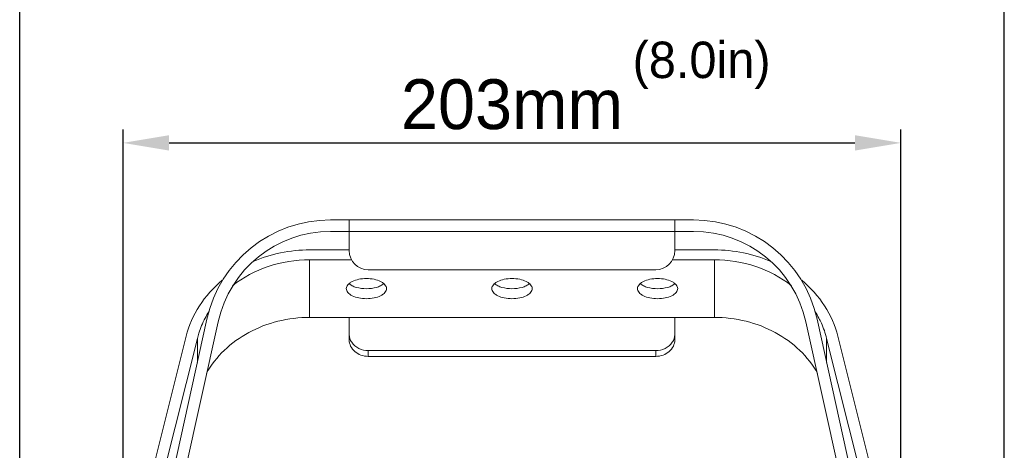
# Model space of a CAD drawing. Header units: millimetres. Extents: x 29035 to 30443, y 1864 to 2860.
# Tile 10 of 55: x 29280 to 29537, y 2581 to 2693. Entities that reach past the tile are written whole.
import ezdxf

# ---------------------------------------------------------------- set-up
doc = ezdxf.new("R2010")
doc.units = ezdxf.units.MM
doc.layers.add('\\M+5CFB8\\M+5CAB5\\M+5CFDF', color=7, linetype='Continuous', lineweight=13)
doc.dimstyles.new('ISO-25', dxfattribs={"dimtxt": 13, "dimasz": 12, "dimexe": 3.5, "dimexo": 0, "dimgap": 3.5, "dimtad": 1, "dimtxsty": 'Standard', "dimcen": 2.5, "dimadec": 0, "dimazin": 0, "dimtfac": 1, "dimtmove": 0, "dimatfit": 3, "dimfxl": 0, "dimarcsym": 0})

# ---------------------------------------------------------------- blocks, each defined once
blk = doc.blocks.new('*D5')
at = {"layer": '\\M+5CFB8\\M+5CAB5\\M+5CFDF', "color": 0, "lineweight": -2}
for p, q in [((29280.34, 2512.68), (29280.34, 2705.77)), ((29537.34, 2512.68), (29537.34, 2705.77)), ((29292.34, 2702.27), (29525.34, 2702.27))]:
    blk.add_line(p, q, dxfattribs=at)
at = {"layer": '\\M+5CFB8\\M+5CAB5\\M+5CFDF', "color": 0}
for points in [[(29292.34, 2704.27), (29292.34, 2700.27), (29280.34, 2702.27)], [(29525.34, 2704.27), (29525.34, 2700.27), (29537.34, 2702.27)]]:
    blk.add_solid(points, dxfattribs=at)
at = {"layer": 'Defpoints', "color": 0}
for p in [(29537.34, 2702.27), (29280.34, 2512.68), (29537.34, 2512.68)]:
    blk.add_point(p, dxfattribs=at)
at = {"layer": '\\M+5CFB8\\M+5CAB5\\M+5CFDF', "color": 0, "insert": (29408.84, 2712.27), "char_height": 13, "attachment_point": 5}
blk.add_mtext('257mm', dxfattribs=at)
blk = doc.blocks.new('*D6')
at = {"layer": '\\M+5CFB8\\M+5CAB5\\M+5CFDF', "color": 0, "lineweight": -2}
for p, q in [((29307.34, 2536.39), (29307.34, 2664.56)), ((29510.34, 2536.39), (29510.34, 2664.56)), ((29319.34, 2661.06), (29498.34, 2661.06))]:
    blk.add_line(p, q, dxfattribs=at)
at = {"layer": '\\M+5CFB8\\M+5CAB5\\M+5CFDF', "color": 0}
for points in [[(29319.34, 2663.06), (29319.34, 2659.06), (29307.34, 2661.06)], [(29498.34, 2663.06), (29498.34, 2659.06), (29510.34, 2661.06)]]:
    blk.add_solid(points, dxfattribs=at)
at = {"layer": 'Defpoints', "color": 0}
for p in [(29510.34, 2661.06), (29307.34, 2536.39), (29510.34, 2536.39)]:
    blk.add_point(p, dxfattribs=at)
at = {"layer": '\\M+5CFB8\\M+5CAB5\\M+5CFDF', "color": 0, "insert": (29408.84, 2671.06), "char_height": 13, "attachment_point": 5}
blk.add_mtext('203mm', dxfattribs=at)

msp = doc.modelspace()

# ---------------------------------------------------------------- linework, layer by layer
at = {"layer": '\\M+5CFB8\\M+5CAB5\\M+5CFDF'}
for p, q in [((29361.437, 2640.963), (29456.252, 2640.963)), ((29366.344, 2632.963), (29366.344, 2640.963)), ((29451.344, 2640.963), (29451.344, 2632.963)), ((29361.437, 2637.963), (29456.252, 2637.963)), ((29356.029, 2633.161), (29366.344, 2633.161)), ((29451.344, 2633.161), (29461.66, 2633.161)), ((29366.973, 2630.563), (29356.029, 2630.563)), ((29356.029, 2630.563), (29356.029, 2615.563)), ((29461.66, 2630.563), (29450.716, 2630.563)), ((29461.66, 2630.563), (29461.66, 2615.563)), ((29371.344, 2627.963), (29446.344, 2627.963)), ((29313.462, 2543.824), (29329.215, 2615.086)), ((29316.344, 2542.963), (29332.144, 2614.439)), ((29356.029, 2615.563), (29461.66, 2615.563)), ((29366.344, 2615.563), (29366.344, 2609.733)), ((29451.344, 2609.733), (29451.344, 2615.563)), ((29501.344, 2542.963), (29485.545, 2614.439)), ((29504.227, 2543.824), (29488.474, 2615.086)), ((29312.052, 2563.879), (29323.78, 2610.648)), ((29326.712, 2610.096), (29315.122, 2563.879)), ((29326.712, 2610.096), (29326.712, 2603.763)), ((29502.567, 2563.879), (29490.977, 2610.096)), ((29490.977, 2610.096), (29490.977, 2603.763)), ((29493.909, 2610.648), (29505.637, 2563.879)), ((29371.344, 2606.903), (29446.344, 2606.903)), ((29371.344, 2606.903), (29371.344, 2605.403)), ((29446.344, 2605.403), (29446.344, 2606.903)), ((29446.344, 2605.403), (29371.344, 2605.403))]:
    msp.add_line(p, q, dxfattribs=at)
for centre, radius, start, end in [((29361.437, 2607.963), 33, 90, 167.53507), ((29456.252, 2607.963), 33, 12.46493, 90), ((29361.437, 2607.963), 30, 90, 167.53507), ((29456.252, 2607.963), 30, 12.46493, 90), ((29371.344, 2632.963), 5, 180, 270), ((29446.344, 2632.963), 5, 270, 0), ((29350.7, 2603.788), 24.83, 147.46394, 152.23467), ((29466.989, 2603.788), 24.83, 27.76533, 32.53606)]:
    msp.add_arc(centre, radius, start, end, dxfattribs=at)
for points, knots in [([(29356.029, 2633.161), (29353.487, 2633.161), (29348.423, 2632.655), (29343.564, 2631.138), (29341.262, 2630.14)], [0, 0, 0, 0, 0.5032886, 1, 1, 1, 1]), ([(29476.427, 2630.14), (29474.125, 2631.138), (29469.265, 2632.655), (29464.202, 2633.161), (29461.66, 2633.161)], [0, 0, 0, 0, 0.4967114, 1, 1, 1, 1]), ([(29335.873, 2623.826), (29338.653, 2626.01), (29345.152, 2629.427), (29352.381, 2630.563), (29356.029, 2630.563)], [0, 0, 0, 0, 0.4921363, 1, 1, 1, 1]), ([(29461.66, 2630.563), (29465.308, 2630.563), (29472.537, 2629.427), (29479.036, 2626.01), (29481.816, 2623.826)], [0, 0, 0, 0, 0.5078637, 1, 1, 1, 1]), ([(29333.21, 2625.228), (29330.91, 2623.321), (29326.902, 2618.907), (29324.48, 2613.436), (29323.78, 2610.648)], [0, 0, 0, 0, 0.5095843, 1, 1, 1, 1]), ([(29365.595, 2623.063), (29365.595, 2623.237), (29365.671, 2623.606), (29365.992, 2624.109), (29366.492, 2624.561), (29367.422, 2625.112), (29368.897, 2625.568), (29370.171, 2625.688), (29370.844, 2625.688)], [0, 0, 0, 0, 0.0823047, 0.1731304, 0.2778913, 0.3984526, 0.6815901, 1, 1, 1, 1]), ([(29370.844, 2623.036), (29369.961, 2623.036), (29368.675, 2623.189), (29367.166, 2623.747), (29366.547, 2624.133), (29366.296, 2624.35)], [0, 0, 0, 0, 0.5508298, 0.7929701, 1, 1, 1, 1]), ([(29370.844, 2625.688), (29371.518, 2625.688), (29372.792, 2625.568), (29374.267, 2625.112), (29375.197, 2624.561), (29375.697, 2624.109), (29376.018, 2623.606), (29376.094, 2623.237), (29376.094, 2623.063)], [0, 0, 0, 0, 0.3184099, 0.6015474, 0.7221087, 0.8268696, 0.9176953, 1, 1, 1, 1]), ([(29375.393, 2624.35), (29375.142, 2624.133), (29374.523, 2623.747), (29373.014, 2623.189), (29371.728, 2623.036), (29370.844, 2623.036)], [0, 0, 0, 0, 0.2070299, 0.4491702, 1, 1, 1, 1]), ([(29403.595, 2623.063), (29403.595, 2623.237), (29403.671, 2623.606), (29403.992, 2624.109), (29404.492, 2624.561), (29405.422, 2625.112), (29406.897, 2625.568), (29408.171, 2625.688), (29408.844, 2625.688)], [0, 0, 0, 0, 0.0823047, 0.1731304, 0.2778913, 0.3984526, 0.6815901, 1, 1, 1, 1]), ([(29408.844, 2623.036), (29407.961, 2623.036), (29406.675, 2623.189), (29405.166, 2623.747), (29404.547, 2624.133), (29404.296, 2624.35)], [0, 0, 0, 0, 0.5508298, 0.7929701, 1, 1, 1, 1]), ([(29408.844, 2625.688), (29409.518, 2625.688), (29410.792, 2625.568), (29412.267, 2625.112), (29413.197, 2624.561), (29413.697, 2624.109), (29414.018, 2623.606), (29414.094, 2623.237), (29414.094, 2623.063)], [0, 0, 0, 0, 0.3184099, 0.6015474, 0.7221087, 0.8268696, 0.9176953, 1, 1, 1, 1]), ([(29413.393, 2624.35), (29413.142, 2624.133), (29412.523, 2623.747), (29411.014, 2623.189), (29409.728, 2623.036), (29408.844, 2623.036)], [0, 0, 0, 0, 0.2070299, 0.4491702, 1, 1, 1, 1]), ([(29441.595, 2623.063), (29441.595, 2623.237), (29441.671, 2623.606), (29441.992, 2624.109), (29442.492, 2624.561), (29443.422, 2625.112), (29444.897, 2625.568), (29446.171, 2625.688), (29446.844, 2625.688)], [0, 0, 0, 0, 0.0823047, 0.1731304, 0.2778913, 0.3984526, 0.6815901, 1, 1, 1, 1]), ([(29446.844, 2623.036), (29445.961, 2623.036), (29444.675, 2623.189), (29443.166, 2623.747), (29442.547, 2624.133), (29442.296, 2624.35)], [0, 0, 0, 0, 0.5508298, 0.7929701, 1, 1, 1, 1]), ([(29446.844, 2625.688), (29447.518, 2625.688), (29448.792, 2625.568), (29450.267, 2625.112), (29451.197, 2624.561), (29451.697, 2624.109), (29452.018, 2623.606), (29452.094, 2623.237), (29452.094, 2623.063)], [0, 0, 0, 0, 0.3184099, 0.6015474, 0.7221087, 0.8268696, 0.9176953, 1, 1, 1, 1]), ([(29451.393, 2624.35), (29451.142, 2624.133), (29450.523, 2623.747), (29449.014, 2623.189), (29447.728, 2623.036), (29446.844, 2623.036)], [0, 0, 0, 0, 0.2070299, 0.4491702, 1, 1, 1, 1]), ([(29493.909, 2610.648), (29493.209, 2613.436), (29490.787, 2618.907), (29486.779, 2623.321), (29484.479, 2625.228)], [0, 0, 0, 0, 0.4904157, 1, 1, 1, 1]), ([(29370.844, 2620.438), (29370.171, 2620.438), (29368.897, 2620.558), (29367.422, 2621.015), (29366.492, 2621.565), (29365.992, 2622.017), (29365.671, 2622.52), (29365.595, 2622.889), (29365.595, 2623.063)], [0, 0, 0, 0, 0.3184099, 0.6015474, 0.7221087, 0.8268696, 0.9176953, 1, 1, 1, 1]), ([(29376.094, 2623.063), (29376.094, 2622.889), (29376.018, 2622.52), (29375.697, 2622.017), (29375.197, 2621.565), (29374.267, 2621.015), (29372.792, 2620.558), (29371.518, 2620.438), (29370.844, 2620.438)], [0, 0, 0, 0, 0.0823047, 0.1731304, 0.2778913, 0.3984526, 0.6815901, 1, 1, 1, 1]), ([(29408.844, 2620.438), (29408.171, 2620.438), (29406.897, 2620.558), (29405.422, 2621.015), (29404.492, 2621.565), (29403.992, 2622.017), (29403.671, 2622.52), (29403.595, 2622.889), (29403.595, 2623.063)], [0, 0, 0, 0, 0.3184099, 0.6015474, 0.7221087, 0.8268696, 0.9176953, 1, 1, 1, 1]), ([(29414.094, 2623.063), (29414.094, 2622.889), (29414.018, 2622.52), (29413.697, 2622.017), (29413.197, 2621.565), (29412.267, 2621.015), (29410.792, 2620.558), (29409.518, 2620.438), (29408.844, 2620.438)], [0, 0, 0, 0, 0.0823047, 0.1731304, 0.2778913, 0.3984526, 0.6815901, 1, 1, 1, 1]), ([(29446.844, 2620.438), (29446.171, 2620.438), (29444.897, 2620.558), (29443.422, 2621.015), (29442.492, 2621.565), (29441.992, 2622.017), (29441.671, 2622.52), (29441.595, 2622.889), (29441.595, 2623.063)], [0, 0, 0, 0, 0.3184099, 0.6015474, 0.7221087, 0.8268696, 0.9176953, 1, 1, 1, 1]), ([(29452.094, 2623.063), (29452.094, 2622.889), (29452.018, 2622.52), (29451.697, 2622.017), (29451.197, 2621.565), (29450.267, 2621.015), (29448.792, 2620.558), (29447.518, 2620.438), (29446.844, 2620.438)], [0, 0, 0, 0, 0.0823047, 0.1731304, 0.2778913, 0.3984526, 0.6815901, 1, 1, 1, 1]), ([(29326.712, 2610.096), (29326.826, 2610.549), (29327.338, 2612.358), (29328.071, 2614.105), (29328.729, 2615.355)], [0, 0, 0, 0, 0.2482201, 1, 1, 1, 1]), ([(29329.064, 2600.971), (29330.307, 2603.178), (29333.559, 2607.308), (29340.046, 2611.965), (29347.726, 2614.899), (29353.252, 2615.563), (29356.029, 2615.563)], [0, 0, 0, 0, 0.2373754, 0.4843844, 0.7397768, 1, 1, 1, 1]), ([(29461.66, 2615.563), (29464.437, 2615.563), (29469.963, 2614.899), (29477.643, 2611.965), (29484.13, 2607.308), (29487.382, 2603.178), (29488.625, 2600.971)], [0, 0, 0, 0, 0.2602232, 0.5156156, 0.7626246, 1, 1, 1, 1]), ([(29488.96, 2615.355), (29489.181, 2614.936), (29490.008, 2613.247), (29490.635, 2611.46), (29490.977, 2610.096)], [0, 0, 0, 0, 0.2522814, 1, 1, 1, 1]), ([(29366.344, 2611.233), (29366.344, 2610.855), (29366.462, 2610.087), (29366.8, 2609.389), (29367.014, 2609.068)], [0, 0, 0, 0, 0.4947504, 1, 1, 1, 1]), ([(29450.675, 2609.068), (29450.889, 2609.389), (29451.227, 2610.087), (29451.344, 2610.855), (29451.344, 2611.233)], [0, 0, 0, 0, 0.5052496, 1, 1, 1, 1]), ([(29371.344, 2605.403), (29370.697, 2605.403), (29369.414, 2605.619), (29367.758, 2606.558), (29366.62, 2607.993), (29366.344, 2609.166), (29366.344, 2609.733)], [0, 0, 0, 0, 0.2663474, 0.5234003, 0.7667651, 1, 1, 1, 1]), ([(29367.014, 2609.068), (29367.462, 2608.397), (29368.802, 2607.273), (29370.489, 2606.903), (29371.344, 2606.903)], [0, 0, 0, 0, 0.4854238, 1, 1, 1, 1]), ([(29451.344, 2609.733), (29451.344, 2609.166), (29451.069, 2607.993), (29449.931, 2606.558), (29448.275, 2605.619), (29446.992, 2605.403), (29446.344, 2605.403)], [0, 0, 0, 0, 0.2332349, 0.4765997, 0.7336526, 1, 1, 1, 1]), ([(29446.344, 2606.903), (29447.2, 2606.903), (29448.887, 2607.273), (29450.227, 2608.397), (29450.675, 2609.068)], [0, 0, 0, 0, 0.5145762, 1, 1, 1, 1])]:
    msp.add_open_spline(points, degree=3, knots=knots, dxfattribs=at)

# ---------------------------------------------------------------- texts
at = {"layer": '\\M+5CFB8\\M+5CAB5\\M+5CFDF', "insert": (29440.325, 2687.457), "char_height": 9.5, "width": 113.82149, "attachment_point": 1}
msp.add_mtext('(8.0in)', dxfattribs=at)

# ---------------------------------------------------------------- dimensions: what is measured, and where the dimension line sits
at = {"layer": '\\M+5CFB8\\M+5CAB5\\M+5CFDF'}
for base, p1, p2, picture, middle in [((29537.344, 2702.274), (29280.344, 2512.684), (29537.344, 2512.684), '*D5', (29408.844, 2712.274)), ((29510.344, 2661.061), (29307.344, 2536.388), (29510.344, 2536.388), '*D6', (29408.844, 2671.061))]:
    dim = msp.add_linear_dim(base=base, p1=p1, p2=p2, text='<>mm', dimstyle='ISO-25', dxfattribs=at)
    dim.commit()
    dim.dimension.update_dxf_attribs({"geometry": picture, "text_midpoint": middle})

doc.saveas('drawing.dxf')
